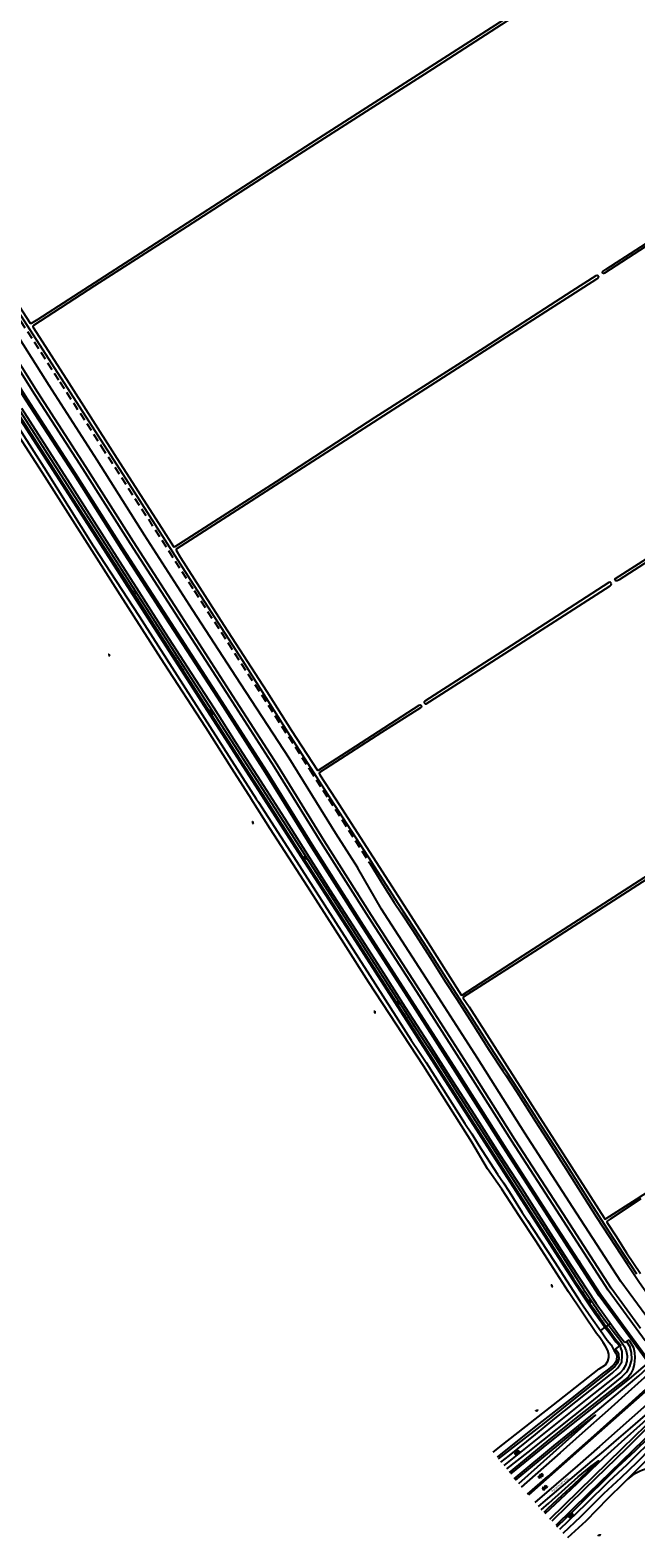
# Model space of a CAD drawing. Extents: x 168875 to 176000, y 513888 to 528000.
# Tile 2 of 106: x 172277 to 172961, y 514166 to 515867. Entities that reach past the tile are written whole.
import ezdxf

# ---------------------------------------------------------------- set-up
doc = ezdxf.new("R2010")
doc.units = 0
doc.header["$MEASUREMENT"] = 0
doc.linetypes.add('LP', pattern=[14, 9, -5])
doc.layers.get('0').update_dxf_attribs({"linetype": 'CONTINUOUS'})
for name, color, linetype in [('INSTEEK_SLOOT', 72, 'CONTINUOUS'), ('KANT_VERHARDING', 252, 'CONTINUOUS'), ('KANT_WATER', 140, 'CONTINUOUS'), ('RASTER', 34, 'CONTINUOUS'), ('SEMANTIEK', 140, 'CONTINUOUS'), ('STRAATNAAM', 7, 'CONTINUOUS'), ('TALUD', 34, 'CONTINUOUS')]:
    doc.layers.add(name, color=color, linetype=linetype)
doc.styles.add('ISOCP', font='ISOCP.shx', dxfattribs={"height": 1.8})

# ---------------------------------------------------------------- blocks, each defined once
blk = doc.blocks.new('S05')
at = {"color": 0}
for p, q in [((0.1, 0.3), (0.4, 0.6)), ((0.1, -0.2), (0.4, 0.1)), ((0.4, 0.6), (0.7, 0.7)), ((0.4, 0.1), (0.7, 0.2)), ((0.7, 0.7), (1, 0.6)), ((0.7, 0.2), (1, 0.1)), ((1, 0.6), (1.3, 0.4)), ((1, 0.1), (1.4, -0.1)), ((1.3, 0.4), (1.7, 0.1)), ((1.7, 0.1), (2, 0)), ((2, 0), (2.3, 0.2)), ((2.3, 0.2), (2.6, 0.4)), ((1.4, -0.1), (1.7, -0.4)), ((1.7, -0.4), (2, -0.5)), ((2, -0.5), (2.3, -0.3)), ((2.3, -0.3), (2.6, -0.1))]:
    blk.add_line(p, q, dxfattribs=at)
blk = doc.blocks.new('S012')
at = {"color": 0}
for p, q in [((1.2, 2), (0, 0)), ((1.2, -2), (0, 0)), ((1.4, 0), (0.2, 2)), ((1.4, 0), (0.2, -2))]:
    blk.add_line(p, q, dxfattribs=at)
blk = doc.blocks.new('S04')
at = {"color": 0}
for p, q in [((0, 0.5), (0.5, 0.5)), ((0, 0.3), (1, 0.3)), ((0, 0), (0.5, 0)), ((0, -0.3), (1, -0.3)), ((0, -0.5), (0.5, -0.5))]:
    blk.add_line(p, q, dxfattribs=at)
blk = doc.blocks.new('S014')
at = {"color": 0}
for p, q in [((0, -0.8), (4.2, 1.7)), ((0, 0.6), (1.8, 1.7)), ((5.1, -1.5), (0, 1.4)), ((2.6, -1.5), (0, 0)), ((1.1, -1.5), (6.1, 1.4)), ((6.1, -0.8), (1.9, 1.7)), ((3.5, -1.5), (6.1, 0)), ((6.1, 0.7), (4.4, 1.7))]:
    blk.add_line(p, q, dxfattribs=at)

msp = doc.modelspace()

# ---------------------------------------------------------------- linework, layer by layer
at = {"layer": 'INSTEEK_SLOOT'}
for points in [[(172000, 515956.3), (172065.2, 515855), (172095.3, 515808.5), (172134.3, 515748.9), (172196.6, 515653.3), (172256.2, 515561.2), (172391.7, 515350.5), (172457.7, 515247.5), (172516.6, 515156.1), (172567.7, 515075.5), (172616.2, 515000)], [(172830.9, 515891.2), (172593.3, 515738.7), (172285.7, 515540.6), (172278.4, 515536.1), (172277.5, 515536.2), (172248.6, 515581), (172201.1, 515653.6), (172153.8, 515725.6), (172116.1, 515783.5), (172116, 515784.2), (172116.7, 515785.1), (172150.5, 515807), (172234.6, 515860.9), (172283.8, 515892.7)], [(172833.1, 515888.8), (172731.2, 515823.1), (172646.9, 515769.3), (172538.3, 515699.8), (172454.4, 515645.7), (172349.7, 515578.7), (172280.8, 515533.8), (172280.1, 515533.1), (172280.2, 515532.3), (172318.2, 515473.4), (172372.3, 515388.3), (172425, 515306.4), (172438.9, 515284.5), (172439.6, 515284.1), (172440.6, 515284.6), (172454.2, 515293.1), (172555, 515357.8), (172666.4, 515430.4), (172789.8, 515509.2), (172888.9, 515573), (172916.1, 515590.3), (172916.9, 515590.5), (172917.7, 515590.2), (172918.4, 515589.1), (172918.5, 515588.3), (172917.8, 515587.4), (172916.2, 515586.3), (172834.7, 515534), (172723.2, 515462.6), (172616.8, 515394)], [(173201.3, 515413.3), (173200.9, 515413), (173199.7, 515411.8), (173089, 515341.5), (173015, 515294.1), (172941.8, 515246.9), (172939.5, 515245.8), (172938.3, 515245.7), (172937.6, 515246.6), (172937.2, 515247.9), (172937.8, 515248.6), (172994.9, 515284.9), (173087.1, 515344.4), (173200.8, 515417.4), (173202.6, 515418), (173286.633, 515472.767), (173284.218, 515477.371), (173132.847, 515713.274), (173134.951, 515714.624), (173286.382, 515478.629), (173290.367, 515471.033), (173201.3, 515413.3)], [(172971.3, 515622.7), (172925.4, 515593), (172924.7, 515592.7), (172924.2, 515592.7), (172923.6, 515593), (172923.2, 515593.8), (172923.2, 515594.3), (172923.5, 515594.9), (172927.2, 515597.6), (172988.7, 515637)], [(172616.8, 515394), (172442, 515281.7), (172441.7, 515281), (172441.9, 515280.3), (172446.9, 515272.2), (172495.8, 515196), (172544.4, 515121), (172572.2, 515077), (172600.9, 515032.8), (172601.8, 515032.2), (172602.4, 515032.2), (172644.6, 515059.5), (172716.3, 515105.6), (172717.3, 515105.9), (172717.9, 515105.6), (172718.5, 515104.9), (172718.8, 515104.1), (172718.5, 515103.4), (172717.8, 515102.7), (172673.5, 515074.6), (172603.7, 515029.5), (172603.2, 515028.9), (172604.1, 515027.1), (172621.6, 515000)], [(172933.1, 515242.4), (172932.8, 515243.2), (172932.1, 515244), (172931.2, 515244.2), (172930.3, 515243.9), (172820.2, 515172.8), (172722.5, 515110.2), (172721.9, 515109.5), (172721.8, 515108.7), (172722.3, 515107.8), (172723, 515107), (172723.9, 515106.9), (172787.7, 515147.7), (172931.6, 515240.3), (172932.8, 515241.4), (172933.1, 515242.4)], [(172616.2, 515000), (172662.695, 514927.932)], [(172621.6, 515000), (172723.6, 514841.5), (172763.7, 514778.8), (172764.3, 514778.3), (172765.1, 514778.7), (172833.4, 514823), (173107.9, 515000)], [(173114.6, 515000), (173027.1, 514943.8), (172930, 514881.6), (172824.2, 514813.4), (172765.9, 514776), (172765.9, 514775.2), (172772.5, 514765.1), (172852.2, 514640.5), (172888.2, 514584.8), (172924.9, 514527.1), (172925.6, 514526.1), (172926.3, 514525.9), (172927.2, 514526.4), (172961.3, 514548.3), (173091.3, 514632.5), (173092.455, 514633.287), (173103.135, 514639.984)], [(172966.5, 514548.7), (172931.6, 514525.8), (172928.3, 514523.4), (172928, 514523), (172928.1, 514522.4), (172938.2, 514506.9), (172950.3, 514487.9), (172965.9, 514464.5)]]:
    msp.add_lwpolyline(points, dxfattribs=at)
at = {"layer": 'KANT_VERHARDING'}
for points in [[(172000, 515849.8), (172045.7, 515778.5), (172103.2, 515689.3), (172154.1, 515609.6), (172207.3, 515527.4), (172346, 515311.9), (172398.9, 515229.3), (172464.8, 515126.7), (172546.4, 515000)], [(172000, 515844.2), (172043.1, 515776.9), (172166.5, 515585.3), (172259.6, 515440.4), (172318.2, 515349.4), (172391.4, 515235.5), (172451.2, 515142.2), (172516.5, 515040.7), (172542.6, 515000)], [(172395.645, 515234.383), (172393.11, 515232.832)], [(172397.047, 515232.193), (172394.514, 515230.642)], [(172542.6, 515000), (172580.4, 514941), (172642.1, 514845.3), (172715.3, 514731.1), (172759.2, 514662.9), (172890.4, 514458.5), (172899.6, 514444.4), (172907.8, 514432.1), (172915.8, 514420.4), (172923.6, 514409.5), (172927.171, 514404.676)], [(172546.4, 515000), (172672.2, 514804.1), (172717.7, 514732.9), (172734.8, 514706.6), (172756.4, 514672.9), (172843.1, 514538.3), (172869.6, 514496.7), (172901.8, 514446.6), (172912.1, 514431.2), (172922.1, 514416.9), (172929.709, 514406.423)], [(172929.709, 514406.423), (172935, 514399.4), (172940.3, 514392.7), (172943.7, 514388.1), (172947.4, 514382.5), (172949.9, 514377.1), (172950.8, 514371.7), (172950.5, 514365.6), (172949, 514360.6), (172946.5, 514356.2), (172943.4, 514352.8), (172905.6, 514323), (172811.62, 514247.782)], [(172927.171, 514404.676), (172931.2, 514399.4), (172936.7, 514391.9), (172939.6, 514388.1), (172943.6, 514383.5), (172942.3, 514382.7)], [(172808.503, 514251.673), (172818, 514259.1), (172847.4, 514282.7), (172869.4, 514300.9), (172903.8, 514328.4), (172924.8, 514344.9), (172934.1, 514352), (172940.4, 514358.1), (172944.8, 514364.9), (172945.3, 514371.4), (172945.4, 514376.6), (172943.7, 514380.6), (172942.3, 514382.7)], [(173012.3, 514386.1), (172973.7, 514350.3), (172952.2, 514330.7), (172929, 514309.9), (172900.1, 514284.4), (172875.3, 514262.3), (172831.33, 514223.593)], [(172838.441, 514215.449), (172861.3, 514235.4), (172913.8, 514281.8), (172952.8, 514316.6), (172988.3, 514348.6)], [(172980.6, 514339.1), (172899.4, 514267.3), (172839.393, 514214.36)], [(172976.245, 514319.317), (172919.6, 514269.3), (172894.8, 514247.6), (172846.719, 514205.982)], [(172850.689, 514201.588), (172856, 514206.2), (172896.8, 514240.9), (172911.4, 514253.2), (172924.7, 514264.2), (172941.7, 514278.6), (172954.8, 514290), (172980, 514311.6)], [(172871.638, 514178.85), (172892.9, 514199.5), (172940.1, 514245.8), (172960.3, 514264.8), (172974.9, 514279.1), (172986.8, 514290.4), (172990.8, 514294.8), (172994.4, 514298.1), (172998.6, 514300.6), (173004.1, 514302.4), (173010.1, 514302.6), (173016, 514301.2), (173021.6, 514298.1), (173027.3, 514292.9), (173033.1, 514287.3), (173038.2, 514281.9), (173041.812, 514278.212)], [(173020.1, 514293), (173016.9, 514294.9), (173012.3, 514297), (173008.1, 514298.1), (173004.1, 514298), (173000.6, 514297.1), (172997.2, 514294.9), (172993.8, 514291.7), (172972.4, 514270.1), (172962.8, 514261), (172950.4, 514248.7), (172930.4, 514229.8), (172904.3, 514204.3), (172874.582, 514175.707)]]:
    msp.add_lwpolyline(points, dxfattribs=at)
at = {"layer": 'KANT_WATER'}
for points in [[(172000, 515822.6), (172001, 515821.1), (172033.5, 515768.9), (172113.1, 515643.7), (172174.8, 515548.1), (172248.9, 515432.7), (172290.6, 515368.1), (172378.4, 515230.3), (172428, 515153.1), (172474.8, 515080.7), (172504.3, 515034.4), (172526.4, 515000)], [(172799.522, 514262.963), (172810.5, 514271.6), (172873.1, 514320.3), (172919.5, 514356.9), (172926.3, 514361.4), (172929.2, 514365.6), (172930.2, 514369.6), (172930.4, 514373.5), (172929.2, 514377.7), (172926.5, 514382.4), (172923.8, 514386.6), (172919.9, 514392.2), (172916.4, 514396.7), (172884.9, 514443.7), (172847.6, 514501.5), (172828.9, 514529.6), (172809.5, 514559.5), (172793.4, 514582.4), (172775.7, 514612.7), (172721, 514698.9), (172659.3, 514792.6), (172631.2, 514837.2), (172590.3, 514901), (172548.1, 514966.1), (172526.4, 515000)], [(172958.674, 514238.461), (172951.031, 514232.044)], [(172951.031, 514232.044), (172946.9, 514228.1), (172929.2, 514210.8), (172904.1, 514185.2), (172883.725, 514166.247)]]:
    msp.add_lwpolyline(points, dxfattribs=at)
msp.add_lwpolyline([(172958.674, 514238.461, -0.08959153), (172985.282, 514247.083)], format="xyb", dxfattribs=at)
at = {"layer": 'RASTER', "linetype": 'LP'}
for points in [[(172014.5, 515929.8), (172093.6, 515807.2), (172145.6, 515726.2), (172200.7, 515640.9), (172258.7, 515550.7), (172310.7, 515470.3), (172357.4, 515397.6), (172462.2, 515234.9), (172592.4, 515033.2), (172613.7, 515000)], [(172613.7, 515000), (172660.781, 514926.702)], [(172927.171, 514404.676), (172925.859, 514403.773)], [(172929.709, 514406.423), (172927.171, 514404.676)], [(172932, 514408), (172929.709, 514406.423)], [(172925.859, 514403.773), (172920.65, 514400.173)]]:
    msp.add_lwpolyline(points, dxfattribs=at)
at = {"layer": 'TALUD'}
for points in [[(171844.594, 516083.26), (172041.9, 515776.1), (172223.5, 515493.9), (172258.3, 515439.5), (172316.9, 515348.6), (172390, 515234.6), (172540.8, 515000), (172579.1, 514940.2), (172640.8, 514844.5), (172714.1, 514730.3), (172758, 514662.1), (172889.2, 514457.7), (172898.4, 514443.6), (172906.6, 514431.3), (172914.6, 514419.6), (172922.5, 514408.7), (172925.859, 514403.773)], [(172954.972, 514390.818), (172919.513, 514439.273), (172865.189, 514523.14), (172810.888, 514607.142), (172757.334, 514691.577), (172703.345, 514775.672), (172649.136, 514859.781), (172595.515, 514944.195), (172542.819, 515029.24), (172488.819, 515113.315), (172434.527, 515197.348), (172380.169, 515281.305), (172326.653, 515365.737), (172272.293, 515449.732), (172218.827, 515534.217), (172162.168, 515616.649), (172107.623, 515700.475), (172053.103, 515784.276), (171999.616, 515868.794)], [(172956.601, 514392.01), (172921.142, 514440.465), (172866.818, 514524.332), (172812.517, 514608.334), (172758.963, 514692.769), (172704.974, 514776.864), (172650.765, 514860.973), (172597.144, 514945.387), (172544.448, 515030.432), (172490.448, 515114.507), (172436.156, 515198.54), (172381.798, 515282.497), (172328.282, 515366.929), (172273.922, 515450.924), (172220.456, 515535.409), (172163.797, 515617.842), (172109.252, 515701.667), (172054.732, 515785.468), (172001.245, 515869.986)], [(172957.023, 514390.667), (172921.564, 514439.122), (172867.24, 514522.989), (172812.939, 514606.99), (172759.385, 514691.425), (172705.396, 514775.52), (172651.187, 514859.63), (172597.566, 514944.044), (172544.87, 515029.088), (172490.87, 515113.164), (172436.578, 515197.197), (172382.22, 515281.154), (172328.704, 515365.586), (172274.344, 515449.581), (172220.878, 515534.066), (172164.219, 515616.498), (172109.674, 515700.324), (172055.154, 515784.124), (172001.667, 515868.643)], [(172971.416, 514388.625), (172929.501, 514445.743), (172875.179, 514529.605), (172820.909, 514613.559), (172767.366, 514697.978), (172713.354, 514782.11), (172659.16, 514866.195), (172605.595, 514950.52), (172552.884, 515035.589), (172498.823, 515119.76), (172444.519, 515203.811), (172390.189, 515287.724), (172336.674, 515372.155), (172282.317, 515456.147), (172228.819, 515540.681), (172171.684, 515622.743), (172117.095, 515706.638), (172062.614, 515790.378), (172009.132, 515874.887)], [(172966.135, 514402.483), (172932.858, 514447.917), (172878.538, 514531.778), (172824.278, 514615.716), (172770.738, 514700.13), (172716.718, 514784.274), (172662.529, 514868.351), (172608.984, 514952.645), (172556.267, 515037.724), (172502.185, 515121.926), (172447.878, 515205.983), (172393.557, 515289.882), (172340.042, 515374.313), (172285.686, 515458.303), (172232.178, 515542.854), (172175.053, 515624.9), (172120.447, 515708.819), (172065.98, 515792.539), (172012.501, 515877.044)], [(172022.688, 515883.707), (172076.541, 515798.784), (172130.769, 515715.42), (172185.187, 515631.389), (172244.872, 515551.067), (172298.198, 515466.649), (172352.358, 515382.148), (172405.697, 515297.893), (172459.838, 515213.653), (172514.53, 515129.548), (172568.918, 515046.26), (172621.698, 514961.021), (172646.661, 514922.485)], [(172003.237, 515825.243), (172037.4, 515771.5), (172100.5, 515673.3), (172152.1, 515592.1), (172213.7, 515496.6), (172292.4, 515374.1), (172348.3, 515285.3), (172400.2, 515206.1), (172532.3, 515000), (172534.8, 514996), (172570.9, 514940.3)], [(172267.26, 515440.766), (172295.661, 515396.573), (172321.778, 515355.485), (172349.117, 515313.042), (172375.055, 515272.5), (172399.903, 515233.797), (172429.607, 515187.248), (172458.494, 515142.556), (172484.425, 515102.4), (172509.004, 515063.871), (172537.216, 515020.087), (172564.183, 514978), (172591.811, 514934.243), (172615.272, 514897.428), (172644.895, 514851.239), (172675.338, 514804.049), (172700.477, 514764.744), (172726.678, 514724.151), (172753.962, 514681.947), (172778.488, 514643.279), (172806.82, 514598.939), (172832.32, 514559.784), (172861.322, 514514.609), (172887.017, 514474.46), (172915.755, 514430.584), (172942.084, 514394.497)], [(172570.9, 514940.3), (172660.5, 514800.7), (172707.2, 514727.7), (172716.6, 514713.9), (172724, 514702.5), (172750.8, 514660.2), (172767.8, 514633.8), (172775.6, 514621.9), (172783.1, 514609.6), (172804.5, 514576.6), (172811.4, 514566.6), (172817.6, 514557), (172832.4, 514533.4), (172838.3, 514524.2), (172844.8, 514514.3), (172869.4, 514477.4), (172875.3, 514467.9), (172890.2, 514444.5), (172897.9, 514432.9), (172910.6, 514414.3), (172920.65, 514400.173)], [(172971.932, 514417.161), (172943.855, 514455.497), (172889.746, 514539.031), (172835.521, 514622.915), (172781.992, 514707.311), (172727.945, 514791.496), (172673.774, 514875.546), (172646.661, 514922.485)], [(172692.384, 514881.728), (172662.695, 514927.932), (172660.781, 514926.702)], [(172660.781, 514926.702), (172675.075, 514903.236), (172688.001, 514883.014), (172695.667, 514871.3), (172708.88, 514851.264), (172728.409, 514821.023), (172745.519, 514793.982), (172758.533, 514773.817), (172775.825, 514746.892), (172795.135, 514716.508), (172810.496, 514693.099), (172813.807, 514688.095)], [(172721.459, 514837.639), (172692.384, 514881.728)], [(172746.888, 514797.394), (172721.459, 514837.639)], [(172772.959, 514756.995), (172746.888, 514797.394)], [(172800.643, 514713.434), (172772.959, 514756.995)], [(172828.736, 514670.962), (172800.643, 514713.434)], [(172813.807, 514688.095), (172825.944, 514669.746), (172847.44, 514636.013), (172864.775, 514609.116), (172882.115, 514582.221), (172916.323, 514528.13), (172951.151, 514474.44), (172965.031, 514454.262), (172984.946, 514425.927)], [(172854.737, 514630.14), (172828.736, 514670.962)], [(172881.759, 514588.404), (172854.737, 514630.14)], [(172909.929, 514543.792), (172881.759, 514588.404)], [(172934.571, 514504.995), (172909.929, 514543.792)], [(172961.855, 514463.673), (172934.571, 514504.995)], [(172823.547, 514233.003), (172827.8, 514236.6), (172868.3, 514269.9), (172917.9, 514310.2), (172964.1, 514349), (172978.5, 514362.1), (173010.4, 514391.9), (173025.2, 514405.5), (173043.1, 514422.5), (173019.6, 514402.4), (172997.3, 514382.6), (172968.8, 514358.8), (172953.3, 514345.6), (172894.7, 514299.5), (172861.8, 514273.2), (172819.137, 514238.459)], [(172920.65, 514400.173), (172928.4, 514389.4), (172932.7, 514383.9), (172936, 514377.9), (172937.7, 514375.1), (172938.9, 514372.6), (172939.3, 514370.4), (172939, 514367.7), (172938.5, 514365.6), (172937.4, 514363.8), (172936.1, 514362.1), (172934.7, 514360.7), (172932.5, 514358.7), (172929.8, 514356.5), (172922.9, 514351.3), (172890.4, 514325.5), (172848, 514292.1), (172804.024, 514257.264)], [(172950.19, 514387.716), (172953.4, 514382.6), (172955.6, 514375.3), (172955.8, 514367.6), (172953.7, 514359.6), (172950.2, 514353.2), (172944.8, 514347.9), (172938.9, 514342.9), (172907, 514316.9), (172838.8, 514262.8), (172814.685, 514243.967)], [(172952.975, 514389.567), (172954.1, 514387.9), (172955.2, 514386), (172957.9, 514380.8), (172959.3, 514375.4), (172959.7, 514369.2), (172959, 514361.9), (172957.5, 514356), (172954.8, 514350.8), (172952, 514347.6), (172893.3, 514301.6), (172860.4, 514275.1), (172817.794, 514240.12)], [(172925.859, 514403.773), (172930.5, 514397.9), (172933.5, 514393.7), (172938.3, 514387.3), (172942.3, 514382.7)], [(172942.084, 514394.497), (172946.463, 514388.721), (172948.434, 514386.549)], [(172952.975, 514389.567), (172948.434, 514386.549)], [(172974.281, 514364.419), (172954.972, 514390.818)], [(172975.119, 514366.676), (172956.601, 514392.01)], [(172942.3, 514382.7), (172937.9, 514379.4), (172940, 514376.2), (172941.2, 514373.4), (172941.5, 514368.2), (172940, 514363.3), (172936.9, 514359.5), (172932.5, 514355.9), (172886.5, 514319.3), (172857.1, 514295.6), (172825.6, 514271.3), (172805.464, 514255.468)], [(172863.763, 514187.258), (172945.6, 514267.4), (172972.1, 514293), (172989.2, 514310), (173001.8, 514321.9), (173023.3, 514341.8), (173030.7, 514349.1), (173036.6, 514355.2), (173042.1, 514361.4), (173023, 514344.8), (173005.8, 514330), (172987.2, 514312.9), (172968.6, 514296), (172944.1, 514274.2), (172924.7, 514256.4), (172910.1, 514242.6), (172894.2, 514227.1), (172875.1, 514209), (172858.139, 514193.345)], [(172825.06, 514231.132), (172856.7, 514257.6), (172895, 514289), (172915.2, 514304.6), (172877.5, 514271), (172828.165, 514227.357)], [(173047.52, 514283.777), (173035.3, 514296), (173029.2, 514301.8), (173025, 514305.6), (173019.9, 514308.8), (173012.8, 514311.6), (173004.7, 514312.4), (172997.6, 514310.7), (172990.1, 514305.9), (172984.2, 514300.9), (172966, 514283), (172950.5, 514267.5), (172902.7, 514221.3), (172865.732, 514185.156)], [(173043.217, 514279.582), (173032.6, 514290.1), (173026.3, 514296.1), (173021.6, 514299.9), (173016.8, 514302.5), (173012.2, 514303.8), (173006.9, 514303.8), (173001.2, 514302.6), (172996.3, 514300.6), (172992.2, 514297.8), (172969.8, 514277), (172907.1, 514215.8), (172870.274, 514180.306)], [(172878.743, 514171.361), (172898.5, 514190.4), (172924.7, 514216.4), (172944.1, 514234.2), (172962.1, 514251.8), (172978.2, 514267.8), (172983.9, 514273.8), (172987.5, 514278), (172990.8, 514282.1), (172993.6, 514286.2), (172994.967, 514287.856)], [(172951.031, 514232.044), (172972.8, 514253.7), (172976.5, 514258), (172979.6, 514262.8), (172983.5, 514268.2), (172986.8, 514272.2), (172994.967, 514287.856)], [(172854.034, 514197.886), (172862.6, 514205.4), (172895.7, 514235), (172910.2, 514247), (172918.4, 514253.3), (172906.2, 514241.1), (172890.3, 514226.1), (172877.2, 514214.2), (172861.5, 514199.3), (172856.692, 514194.945)]]:
    msp.add_lwpolyline(points, dxfattribs=at)

# ---------------------------------------------------------------- block references
at = {"layer": 'SEMANTIEK'}
for p, xscale, yscale, rotation in [((172380.762, 515284.203), 0.9903090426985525, 0.9903090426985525, 32.63093847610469), ((172383.472, 515276.081), 1.004078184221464, 1.004078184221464, 213.0095143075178), ((172397.712, 515283.879), 1.004728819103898, 1.004728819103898, 32.6461406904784), ((172370.1, 515265.6), 0.9902509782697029, 0.9902509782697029, 212.0851139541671), ((172633.6, 514884.088), 0.9903822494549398, 0.9903822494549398, 212.4223846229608), ((172635.349, 514885.688), 0.99805861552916, 0.99805861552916, 32.68693653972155), ((172647.136, 514892.9), 0.9933750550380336, 0.9933750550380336, 32.58620836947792), ((172620.9, 514875.4), 0.9921743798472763, 0.9921743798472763, 212.90524292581), ((172895.678, 514476.048), 1.003957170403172, 1.003957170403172, 212.4711922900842), ((172897.201, 514477.688), 0.9907916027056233, 0.9907916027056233, 32.88810731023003), ((172908.324, 514485.797), 1.008458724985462, 1.008458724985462, 33.390669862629), ((172883.1, 514467.1), 0.9984357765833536, 0.9984357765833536, 212.4007719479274)]:
    msp.add_blockref('S04', p, dxfattribs=dict(at, xscale=xscale, yscale=yscale, rotation=rotation))
for name, p, rotation in [('S05', (172365.23, 515162.983), 309.3545772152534), ('S014', (172479.894, 515100.397), 302.0053832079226), ('S05', (172527.441, 514974.278), 301.3708324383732), ('S012', (172586.856, 514932.862), 35.16304229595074), ('S012', (172692.817, 514770.047), 213.3512777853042), ('S05', (172665.032, 514760.532), 301.9597347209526), ('S05', (172864.932, 514451.598), 308.8750293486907), ('S012', (172909.301, 514433.695), 215.3320030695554), ('S05', (172848.126, 514309.069), 42.07703134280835), ('S014', (172828.8, 514264.55), 220.60129464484), ('S014', (172851.25, 514233.9), 40.60129464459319), ('S014', (172860.1, 514225.05), 220.6012946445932), ('S014', (172885.3, 514189.1), 40.60129464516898), ('S05', (172918.654, 514168.403), 37.38713896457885)]:
    msp.add_blockref(name, p, dxfattribs=dict(at, rotation=rotation))

# ---------------------------------------------------------------- texts
at = {"layer": 'STRAATNAAM', "style": 'ISOCP'}
for s, rotation, p in [('Zuidermeerdijk', 302.625246, (172436.727, 515165.212)), ('Zuidermeerdijk', 303.276371, (172698.004, 514758.468)), ('Zuidermeerdijk', 304.691561, (172911.028, 514428.049)), ('Ketelmeerweg', 40.414879, (172866.586, 514217.633))]:
    msp.add_text(s, height=2.5, rotation=rotation, dxfattribs=at).set_placement(p)

doc.saveas('drawing.dxf')
